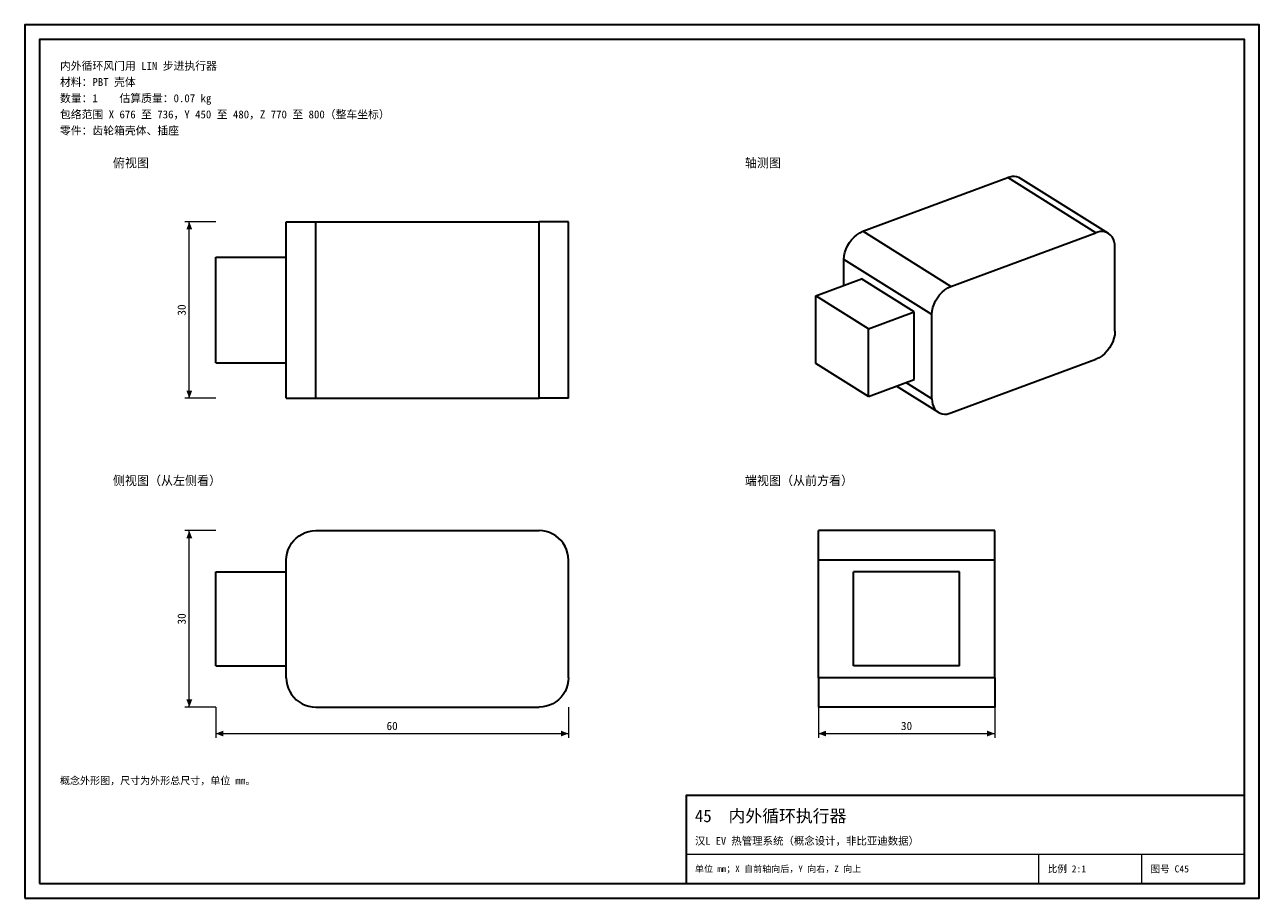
# Model space of a CAD drawing. Header units: millimetres. Extents: x 0 to 420, y 0 to 297.
import ezdxf
from ezdxf.enums import TextEntityAlignment as Align

# ---------------------------------------------------------------- set-up
doc = ezdxf.new("R2010")
doc.units = ezdxf.units.MM
doc.linetypes.add('DASHED', pattern=[1.524, 1.27, -0.254])
for name, color, linetype, lineweight, true_color in [('DIM', 7, 'Continuous', 18, 0x1e5aa0), ('FRAME', 7, 'Continuous', 35, 0x3c3c3c), ('HIDDEN', 7, 'DASHED', 13, 0x969696), ('OUTLINE', 7, 'Continuous', 35, 0x141414), ('TEXT', 7, 'Continuous', 18, 0x141414), ('THIN', 7, 'Continuous', 13, 0x6e6e6e)]:
    doc.layers.add(name, color=color, linetype=linetype, lineweight=lineweight, true_color=true_color)
doc.styles.add('ZH', font='simsun.ttc')

msp = doc.modelspace()

# ---------------------------------------------------------------- hatches: boundary and pattern name
at = {"layer": 'DIM'}
for points in [[(56, 230), (55.01, 227.4), (56.99, 227.4)], [(56, 170), (56.99, 172.6), (55.01, 172.6)], [(56, 125), (55.01, 122.4), (56.99, 122.4)], [(56, 65), (56.99, 67.6), (55.01, 67.6)], [(65, 56), (67.6, 55.01), (67.6, 56.99)], [(185, 56), (182.4, 56.99), (182.4, 55.01)], [(270, 56), (272.6, 55.01), (272.6, 56.99)], [(330, 56), (327.4, 56.99), (327.4, 55.01)]]:
    msp.add_hatch(color=7, dxfattribs=at).paths.add_polyline_path(points)

# ---------------------------------------------------------------- linework, layer by layer
for points in [[(65, 230), (54.5, 230)], [(56, 170), (56, 230)], [(65, 170), (54.5, 170)], [(65, 125), (54.5, 125)], [(56, 65), (56, 125)], [(65, 65), (54.5, 65)], [(65, 65), (65, 54.5)], [(185, 65), (185, 54.5)], [(270, 65), (270, 54.5)], [(330, 65), (330, 54.5)], [(65, 56), (185, 56)], [(270, 56), (330, 56)]]:
    msp.add_lwpolyline(points, dxfattribs=at)
at = {"layer": 'FRAME'}
for points in [[(0, 0), (420, 0), (420, 297), (0, 297)], [(5, 5), (415, 5), (415, 292), (5, 292)], [(225, 5), (415, 5), (415, 35), (225, 35)]]:
    msp.add_lwpolyline(points, close=True, dxfattribs=at)
at = {"layer": 'HIDDEN'}
for points in [[(89, 170), (89, 230)], [(89, 230), (90.25, 230), (91.5, 230), (92.75, 230), (94, 230), (95.25, 230), (96.5, 230), (97.75, 230), (99, 230)], [(99, 230), (175, 230)], [(99, 170), (99, 230)], [(185, 230), (183.75, 230), (182.5, 230), (181.25, 230), (180, 230), (178.75, 230), (177.5, 230), (176.25, 230), (175, 230)], [(175, 170), (175, 230)], [(185, 170), (185, 230)], [(65, 182), (65, 218)], [(65, 218), (89, 218)], [(89, 182), (89, 218)], [(89, 182), (89, 218)], [(65, 182), (89, 182)], [(89, 170), (90.25, 170), (91.5, 170), (92.75, 170), (94, 170), (95.25, 170), (96.5, 170), (97.75, 170), (99, 170)], [(99, 170), (175, 170)], [(185, 170), (183.75, 170), (182.5, 170), (181.25, 170), (180, 170), (178.75, 170), (177.5, 170), (176.25, 170), (175, 170)], [(89, 115), (89.07, 116.21), (89.29, 117.39), (89.65, 118.55), (90.15, 119.65), (90.77, 120.68), (91.51, 121.63), (92.37, 122.49), (93.32, 123.23), (94.35, 123.85), (95.45, 124.35), (96.61, 124.71), (97.79, 124.93), (99, 125)], [(99, 125), (175, 125)], [(185, 115), (184.93, 116.21), (184.71, 117.39), (184.35, 118.55), (183.85, 119.65), (183.23, 120.68), (182.49, 121.63), (181.63, 122.49), (180.68, 123.23), (179.65, 123.85), (178.55, 124.35), (177.39, 124.71), (176.21, 124.93), (175, 125)], [(270, 115), (270, 116.25), (270, 117.5), (270, 118.75), (270, 120), (270, 121.25), (270, 122.5), (270, 123.75), (270, 125)], [(330, 125), (270, 125)], [(330, 115), (330, 116.25), (330, 117.5), (330, 118.75), (330, 120), (330, 121.25), (330, 122.5), (330, 123.75), (330, 125)], [(89, 75), (89, 115)], [(185, 75), (185, 115)], [(270, 75), (270, 115)], [(330, 115), (270, 115)], [(330, 75), (330, 115)], [(65, 79), (65, 111)], [(65, 111), (89, 111)], [(89, 79), (89, 111)], [(89, 79), (89, 111)], [(318, 111), (282, 111)], [(282, 79), (282, 111)], [(318, 79), (318, 111)], [(65, 79), (89, 79)], [(318, 79), (282, 79)], [(89, 75), (89.07, 73.79), (89.29, 72.61), (89.65, 71.45), (90.15, 70.35), (90.77, 69.32), (91.51, 68.37), (92.37, 67.51), (93.32, 66.77), (94.35, 66.15), (95.45, 65.65), (96.61, 65.29), (97.79, 65.07), (99, 65)], [(185, 75), (184.93, 73.79), (184.71, 72.61), (184.35, 71.45), (183.85, 70.35), (183.23, 69.32), (182.49, 68.37), (181.63, 67.51), (180.68, 66.77), (179.65, 66.15), (178.55, 65.65), (177.39, 65.29), (176.21, 65.07), (175, 65)], [(270, 75), (270, 73.75), (270, 72.5), (270, 71.25), (270, 70), (270, 68.75), (270, 67.5), (270, 66.25), (270, 65)], [(330, 75), (270, 75)], [(330, 75), (330, 73.75), (330, 72.5), (330, 71.25), (330, 70), (330, 68.75), (330, 67.5), (330, 66.25), (330, 65)], [(99, 65), (175, 65)], [(330, 65), (270, 65)]]:
    msp.add_lwpolyline(points, dxfattribs=at)
at = {"layer": 'OUTLINE'}
for points in [[(285.18, 226.76), (334.47, 245)], [(338.81, 244.76), (338.14, 245.1), (337.42, 245.31), (336.67, 245.39), (335.92, 245.36), (335.18, 245.22), (334.47, 245)], [(364.4, 226.28), (334.47, 245)], [(368.74, 226.04), (338.81, 244.76)], [(89, 170), (89, 230)], [(89, 230), (90.25, 230), (91.5, 230), (92.75, 230), (94, 230), (95.25, 230), (96.5, 230), (97.75, 230), (99, 230)], [(99, 230), (175, 230)], [(99, 170), (99, 230)], [(185, 230), (183.75, 230), (182.5, 230), (181.25, 230), (180, 230), (178.75, 230), (177.5, 230), (176.25, 230), (175, 230)], [(175, 170), (175, 230)], [(185, 170), (185, 230)], [(278.69, 217.19), (278.78, 218.4), (279.03, 219.6), (279.42, 220.76), (279.93, 221.86), (280.56, 222.91), (281.29, 223.89), (282.12, 224.78), (283.05, 225.58), (284.07, 226.25), (285.18, 226.76)], [(315.11, 208.04), (285.18, 226.76)], [(315.11, 208.04), (364.4, 226.28)], [(368.74, 226.04), (368.07, 226.38), (367.35, 226.59), (366.6, 226.67), (365.86, 226.64), (365.12, 226.5), (364.4, 226.28)], [(370.89, 221.51), (370.84, 222.38), (370.68, 223.24), (370.4, 224.06), (369.98, 224.83), (369.42, 225.5), (368.74, 226.04)], [(370.89, 192.81), (370.89, 221.51)], [(65, 182), (65, 218)], [(65, 218), (89, 218)], [(278.69, 208.36), (278.69, 217.19)], [(308.63, 198.47), (278.69, 217.19)], [(269.11, 204.81), (284.68, 210.57)], [(302.64, 199.34), (284.68, 210.57)], [(308.63, 198.47), (308.71, 199.68), (308.96, 200.88), (309.35, 202.04), (309.87, 203.14), (310.49, 204.19), (311.22, 205.17), (312.06, 206.06), (312.98, 206.86), (314, 207.53), (315.11, 208.04)], [(287.07, 193.58), (269.11, 204.81)], [(269.11, 181.86), (269.11, 204.81)], [(287.07, 193.58), (302.64, 199.34)], [(302.64, 176.39), (302.64, 199.34)], [(308.63, 169.77), (308.63, 198.47)], [(287.07, 170.63), (287.07, 193.58)], [(370.89, 192.81), (370.8, 191.6), (370.55, 190.4), (370.16, 189.24), (369.65, 188.14), (369.02, 187.09), (368.29, 186.11), (367.46, 185.22), (366.53, 184.42), (365.51, 183.75), (364.4, 183.24)], [(65, 182), (89, 182)], [(287.07, 170.63), (269.11, 181.86)], [(315.11, 165), (364.4, 183.24)], [(287.07, 170.63), (302.64, 176.39)], [(310.77, 165.24), (296.55, 174.13)], [(308.63, 169.77), (299.76, 175.32)], [(89, 170), (90.25, 170), (91.5, 170), (92.75, 170), (94, 170), (95.25, 170), (96.5, 170), (97.75, 170), (99, 170)], [(99, 170), (175, 170)], [(185, 170), (183.75, 170), (182.5, 170), (181.25, 170), (180, 170), (178.75, 170), (177.5, 170), (176.25, 170), (175, 170)], [(308.63, 169.77), (308.68, 168.9), (308.83, 168.04), (309.12, 167.22), (309.53, 166.45), (310.09, 165.78), (310.77, 165.24)], [(310.77, 165.24), (311.44, 164.9), (312.16, 164.69), (312.91, 164.61), (313.66, 164.64), (314.39, 164.78), (315.11, 165)], [(89, 115), (89.07, 116.21), (89.29, 117.39), (89.65, 118.55), (90.15, 119.65), (90.77, 120.68), (91.51, 121.63), (92.37, 122.49), (93.32, 123.23), (94.35, 123.85), (95.45, 124.35), (96.61, 124.71), (97.79, 124.93), (99, 125)], [(99, 125), (175, 125)], [(185, 115), (184.93, 116.21), (184.71, 117.39), (184.35, 118.55), (183.85, 119.65), (183.23, 120.68), (182.49, 121.63), (181.63, 122.49), (180.68, 123.23), (179.65, 123.85), (178.55, 124.35), (177.39, 124.71), (176.21, 124.93), (175, 125)], [(330, 125), (270, 125)], [(270, 115), (270, 116.25), (270, 117.5), (270, 118.75), (270, 120), (270, 121.25), (270, 122.5), (270, 123.75), (270, 125)], [(330, 115), (330, 116.25), (330, 117.5), (330, 118.75), (330, 120), (330, 121.25), (330, 122.5), (330, 123.75), (330, 125)], [(89, 75), (89, 115)], [(185, 75), (185, 115)], [(270, 75), (270, 115)], [(330, 115), (270, 115)], [(330, 75), (330, 115)], [(65, 79), (65, 111)], [(65, 111), (89, 111)], [(318, 111), (282, 111)], [(282, 79), (282, 111)], [(318, 79), (318, 111)], [(65, 79), (89, 79)], [(318, 79), (282, 79)], [(89, 75), (89.07, 73.79), (89.29, 72.61), (89.65, 71.45), (90.15, 70.35), (90.77, 69.32), (91.51, 68.37), (92.37, 67.51), (93.32, 66.77), (94.35, 66.15), (95.45, 65.65), (96.61, 65.29), (97.79, 65.07), (99, 65)], [(185, 75), (184.93, 73.79), (184.71, 72.61), (184.35, 71.45), (183.85, 70.35), (183.23, 69.32), (182.49, 68.37), (181.63, 67.51), (180.68, 66.77), (179.65, 66.15), (178.55, 65.65), (177.39, 65.29), (176.21, 65.07), (175, 65)], [(270, 75), (270, 73.75), (270, 72.5), (270, 71.25), (270, 70), (270, 68.75), (270, 67.5), (270, 66.25), (270, 65)], [(330, 75), (270, 75)], [(330, 75), (330, 73.75), (330, 72.5), (330, 71.25), (330, 70), (330, 68.75), (330, 67.5), (330, 66.25), (330, 65)], [(99, 65), (175, 65)], [(330, 65), (270, 65)]]:
    msp.add_lwpolyline(points, dxfattribs=at)
at = {"layer": 'THIN'}
for points in [[(225, 15), (415, 15)], [(345, 5), (345, 15)], [(380, 5), (380, 15)]]:
    msp.add_lwpolyline(points, dxfattribs=at)

# ---------------------------------------------------------------- texts
at = {"layer": 'DIM', "style": 'ZH'}
for p in [(53.4, 200), (53.4, 95)]:
    msp.add_text('30', height=2.8, rotation=90, dxfattribs=at).set_placement(p, align=Align.MIDDLE_CENTER)
for s, p in [('60', (125, 58.6)), ('30', (300, 58.6))]:
    msp.add_text(s, height=2.8, dxfattribs=at).set_placement(p, align=Align.MIDDLE_CENTER)
at = {"layer": 'TEXT', "style": 'ZH'}
for s, height, p in [('内外循环风门用 LIN 步进执行器', 2.7, (12, 283)), ('材料：PBT 壳体', 2.7, (12, 277.5)), ('数量：1    估算质量：0.07 kg', 2.7, (12, 272)), ('包络范围 X 676 至 736，Y 450 至 480，Z 770 至 800（整车坐标）', 2.7, (12, 266.5)), ('零件：齿轮箱壳体、插座', 2.7, (12, 261)), ('俯视图', 3, (30, 250)), ('轴测图', 3, (245, 250)), ('侧视图（从左侧看）', 3, (30, 142)), ('端视图（从前方看）', 3, (245, 142)), ('概念外形图，尺寸为外形总尺寸，单位 mm。', 2.5, (12, 40)), ('45  内外循环执行器', 4.2, (228, 28)), ('汉L EV 热管理系统（概念设计，非比亚迪数据）', 2.6, (228, 19.5)), ('单位 mm；X 自前轴向后，Y 向右，Z 向上', 2.2, (228, 10)), ('比例 2:1', 2.4, (348, 10)), ('图号 C45', 2.4, (383, 10))]:
    msp.add_text(s, height=height, dxfattribs=at).set_placement(p, align=Align.MIDDLE_LEFT)

doc.saveas('drawing.dxf')
